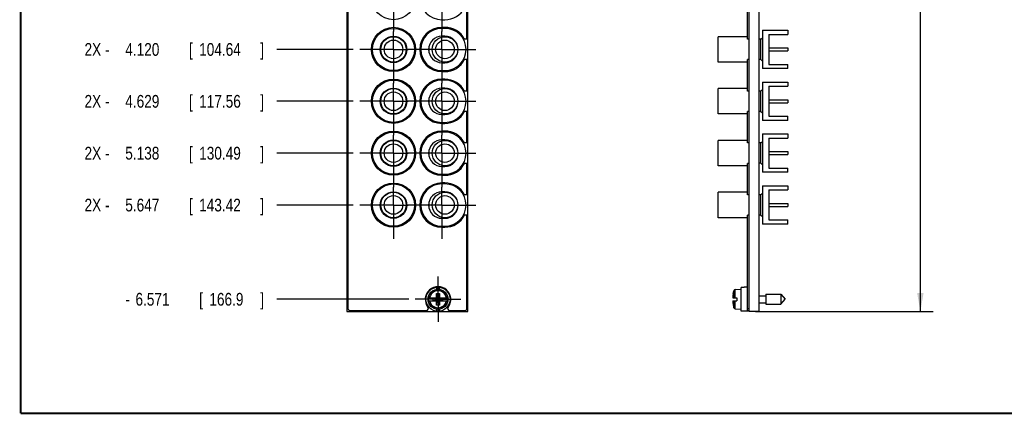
# Model space of a CAD drawing. Header units: inches. Extents: x 0.2 to 16.8, y 0.1 to 10.8.
# Tile 1 of 10: x 0.2 to 9.9, y 0.2 to 4.1. Entities that reach past the tile are written whole.
import ezdxf

# ---------------------------------------------------------------- set-up
doc = ezdxf.new("R2010")
doc.units = ezdxf.units.IN
doc.header["$LTSCALE"] = 0.935
doc.header["$MEASUREMENT"] = 0
doc.linetypes.add('CENTER', pattern=[0.6, 0.375, -0.075, 0.075, -0.075])
doc.layers.get('0').update_dxf_attribs({"linetype": 'CONTINUOUS'})
doc.layers.add('DEFAULT_1', color=7, linetype='CENTER')
doc.layers.add('DIMENSIONS', color=7, linetype='CONTINUOUS')
doc.styles.get("Standard").update_dxf_attribs({"font": 'txt', "width": 0.8})
doc.dimstyles.new('DIMSTYLE_1', dxfattribs={"dimtxt": 0.125, "dimasz": 0.18, "dimexe": 0.18, "dimexo": 0.0625, "dimgap": 0.09, "dimtad": 0, "dimtih": 1, "dimtoh": 1, "dimdec": 3, "dimzin": 4, "dimdsep": 46, "dimtxsty": 'STANDARD', "dimblk": '_FILLED', "dimblk1": '_FILLED', "dimblk2": '_FILLED', "dimcen": 0.09, "dimadec": 0, "dimazin": 0, "dimtp": 0.001, "dimtm": 0.001, "dimtfac": 1, "dimtdec": 3, "dimtofl": 0, "dimtmove": 0, "dimatfit": 3, "dimldrblk": '_FILLED', "dimfxl": 1, "dimtolj": 1, "dimtzin": 4, "dimarcsym": 0})
doc.dimstyles.new('DIMSTYLE_2', dxfattribs={"dimtxt": 0.125, "dimasz": 0.18, "dimexe": 0.18, "dimexo": 0.0625, "dimgap": 0.09, "dimtad": 0, "dimtih": 1, "dimtoh": 1, "dimdec": 3, "dimzin": 4, "dimdsep": 46, "dimtxsty": 'STANDARD', "dimblk": '_FILLED', "dimblk1": '_FILLED', "dimblk2": '_FILLED', "dimcen": 0.09, "dimadec": 0, "dimazin": 0, "dimtp": 0.001, "dimtm": 0.001, "dimtfac": 1, "dimtdec": 3, "dimtofl": 0, "dimtmove": 0, "dimatfit": 3, "dimldrblk": '_FILLED', "dimfxl": 1, "dimtolj": 1, "dimtzin": 4, "dimarcsym": 0})

# ---------------------------------------------------------------- blocks, each defined once
blk = doc.blocks.new('*D7')
at = {"layer": 'DIMENSIONS', "color": 2, "linetype": 'CONTINUOUS'}
blk.add_line((3.5137, 3.8289), (2.7636, 3.8289), dxfattribs=at)
at = {"layer": 'DIMENSIONS', "color": 2, "linetype": 'CONTINUOUS', "width": 0.8}
for s, p in [('2X -', (0.8761, 3.7664)), ('4.120', (1.2761, 3.7664)), ('[', (1.9011, 3.7664)), ('104.64', (2.0011, 3.7664)), (']', (2.6011, 3.7664))]:
    blk.add_text(s, height=0.125, dxfattribs=at).set_placement(p)
blk = doc.blocks.new('_FILLED')
at = {"color": 0, "linetype": 'BYBLOCK'}
blk.add_solid([(0, 0), (-1, 0.174), (-1, -0.174)], dxfattribs=at)
blk = doc.blocks.new('*D8')
at = {"layer": 'DIMENSIONS', "color": 2, "linetype": 'CONTINUOUS'}
blk.add_line((3.5137, 3.3199), (2.7636, 3.3199), dxfattribs=at)
at = {"layer": 'DIMENSIONS', "color": 2, "linetype": 'CONTINUOUS', "width": 0.8}
for s, p in [('2X -', (0.8761, 3.2574)), ('4.629', (1.2761, 3.2574)), ('[', (1.9011, 3.2574)), ('117.56', (2.0011, 3.2574)), (']', (2.6011, 3.2574))]:
    blk.add_text(s, height=0.125, dxfattribs=at).set_placement(p)
blk = doc.blocks.new('*D9')
at = {"layer": 'DIMENSIONS', "color": 2, "linetype": 'CONTINUOUS'}
blk.add_line((3.5137, 2.8109), (2.7636, 2.8109), dxfattribs=at)
at = {"layer": 'DIMENSIONS', "color": 2, "linetype": 'CONTINUOUS', "width": 0.8}
for s, p in [('2X -', (0.8761, 2.7484)), ('5.138', (1.2761, 2.7484)), ('[', (1.9011, 2.7484)), ('130.49', (2.0011, 2.7484)), (']', (2.6011, 2.7484))]:
    blk.add_text(s, height=0.125, dxfattribs=at).set_placement(p)
blk = doc.blocks.new('*D10')
at = {"layer": 'DIMENSIONS', "color": 2, "linetype": 'CONTINUOUS'}
blk.add_line((3.5137, 2.3019), (2.7636, 2.3019), dxfattribs=at)
at = {"layer": 'DIMENSIONS', "color": 2, "linetype": 'CONTINUOUS', "width": 0.8}
for s, p in [('2X -', (0.8761, 2.2394)), ('5.647', (1.2761, 2.2394)), ('[', (1.9011, 2.2394)), ('143.42', (2.0011, 2.2394)), (']', (2.6011, 2.2394))]:
    blk.add_text(s, height=0.125, dxfattribs=at).set_placement(p)
blk = doc.blocks.new('*D11')
at = {"layer": 'DIMENSIONS', "color": 2, "linetype": 'CONTINUOUS'}
blk.add_line((4.0596, 1.3774), (2.7636, 1.3774), dxfattribs=at)
at = {"layer": 'DIMENSIONS', "color": 2, "linetype": 'CONTINUOUS', "width": 0.8}
for s, p in [('[', (2.0011, 1.3149)), (']', (2.6011, 1.3149)), ('-', (1.2761, 1.3149)), ('6.571', (1.3761, 1.3149)), ('166.9', (2.1011, 1.3149))]:
    blk.add_text(s, height=0.125, dxfattribs=at).set_placement(p)
blk = doc.blocks.new('*D21')
at = {"layer": 'DIMENSIONS', "color": 2, "linetype": 'CONTINUOUS'}
for p, q in [((7.5605, 8.0694), (9.2033, 8.0694)), ((9.0783, 8.0694), (9.0783, 5.1086)), ((9.0783, 1.2574), (9.0783, 4.8586)), ((7.4605, 1.2574), (9.2033, 1.2574))]:
    blk.add_line(p, q, dxfattribs=at)
at = {"layer": 'DIMENSIONS', "color": 2, "linetype": 'CONTINUOUS', "xscale": 0.18, "yscale": 0.18, "zscale": 0.18}
for p, rotation in [((9.0783, 8.0694), 90), ((9.0783, 1.2574), 270)]:
    blk.add_blockref('_FILLED', p, dxfattribs=dict(at, rotation=rotation))
at = {"layer": 'DIMENSIONS', "color": 2, "linetype": 'CONTINUOUS', "width": 0.8}
for s, p in [('6.812', (8.3658, 4.9211)), ('[', (8.9908, 4.9211)), ('173.02', (9.0908, 4.9211)), (']', (9.6908, 4.9211))]:
    blk.add_text(s, height=0.125, dxfattribs=at).set_placement(p)

msp = doc.modelspace()

# ---------------------------------------------------------------- linework, layer by layer
at = {"color": 7, "linetype": 'CONTINUOUS'}
for p, q in [((3.4511, 8.0694), (3.4511, 1.2574)), ((3.4611, 8.0379), (3.4611, 1.2879)), ((4.6391, 1.2574), (4.6391, 8.0694)), ((7.398, 1.2574), (7.398, 8.0694)), ((7.498, 1.2574), (7.498, 8.0694)), ((4.6291, 3.9289), (4.6291, 4.2379)), ((7.383, 3.9289), (7.383, 4.2379)), ((4.3829, 4.1209), (4.4129, 4.1209)), ((4.4129, 4.0459), (4.3829, 4.0459)), ((4.4129, 4.0359), (4.3829, 4.0359)), ((7.528, 4.0167), (7.528, 3.6417)), ((7.528, 4.0167), (7.777, 4.0167)), ((7.59, 3.9767), (7.59, 3.6817)), ((7.59, 3.9767), (7.777, 3.9767)), ((7.777, 4.0167), (7.777, 3.9767)), ((4.4129, 3.9589), (4.3829, 3.9589)), ((4.6291, 3.9289), (4.6055, 3.9289)), ((7.093, 3.7042), (7.093, 3.9542)), ((7.383, 3.9542), (7.093, 3.9542)), ((7.398, 3.9289), (7.383, 3.9289)), ((7.513, 3.9292), (7.498, 3.9292)), ((7.513, 3.9292), (7.528, 3.9442)), ((7.513, 3.7292), (7.513, 3.9292)), ((4.2569, 3.8013), (4.2569, 3.8565)), ((7.59, 3.8442), (7.777, 3.8442)), ((7.59, 3.8142), (7.777, 3.8142)), ((7.777, 3.8442), (7.777, 3.8142)), ((4.3829, 3.6989), (4.4129, 3.6989)), ((4.6291, 3.7289), (4.6055, 3.7289)), ((4.6291, 3.4199), (4.6291, 3.7289)), ((7.383, 3.7042), (7.093, 3.7042)), ((7.383, 3.4199), (7.383, 3.7289)), ((7.398, 3.7289), (7.383, 3.7289)), ((7.513, 3.7292), (7.498, 3.7292)), ((7.513, 3.7292), (7.528, 3.7142)), ((7.59, 3.6817), (7.777, 3.6817)), ((7.777, 3.6417), (7.777, 3.6817)), ((4.3829, 3.6219), (4.4129, 3.6219)), ((4.3829, 3.6119), (4.4129, 3.6119)), ((7.777, 3.6417), (7.528, 3.6417)), ((4.4129, 3.5369), (4.3829, 3.5369)), ((4.4129, 3.5269), (4.3829, 3.5269)), ((7.528, 3.508), (7.528, 3.133)), ((7.528, 3.508), (7.777, 3.508)), ((7.777, 3.508), (7.777, 3.468)), ((4.4129, 3.4499), (4.3829, 3.4499)), ((4.6291, 3.4199), (4.6055, 3.4199)), ((7.093, 3.1955), (7.093, 3.4455)), ((7.383, 3.4455), (7.093, 3.4455)), ((7.398, 3.4199), (7.383, 3.4199)), ((7.513, 3.4205), (7.498, 3.4205)), ((7.513, 3.4205), (7.528, 3.4355)), ((7.513, 3.2205), (7.513, 3.4205)), ((7.59, 3.468), (7.777, 3.468)), ((7.59, 3.468), (7.59, 3.173)), ((4.2569, 3.2923), (4.2569, 3.3475)), ((7.59, 3.3355), (7.777, 3.3355)), ((7.59, 3.3055), (7.777, 3.3055)), ((7.777, 3.3355), (7.777, 3.3055)), ((4.3829, 3.1899), (4.4129, 3.1899)), ((4.6291, 3.2199), (4.6055, 3.2199)), ((4.6291, 2.9109), (4.6291, 3.2199)), ((7.383, 3.1955), (7.093, 3.1955)), ((7.398, 3.2199), (7.383, 3.2199)), ((7.383, 2.9109), (7.383, 3.2199)), ((7.513, 3.2205), (7.498, 3.2205)), ((7.513, 3.2205), (7.528, 3.2055)), ((4.3829, 3.1129), (4.4129, 3.1129)), ((4.3829, 3.1029), (4.4129, 3.1029)), ((7.777, 3.133), (7.528, 3.133)), ((7.59, 3.173), (7.777, 3.173)), ((7.777, 3.133), (7.777, 3.173)), ((4.4129, 3.0279), (4.3829, 3.0279)), ((4.4129, 3.0179), (4.3829, 3.0179)), ((7.528, 2.9993), (7.777, 2.9993)), ((7.528, 2.9993), (7.528, 2.6243)), ((7.777, 2.9993), (7.777, 2.9593)), ((4.4129, 2.9409), (4.3829, 2.9409)), ((4.6291, 2.9109), (4.6055, 2.9109)), ((7.383, 2.9368), (7.093, 2.9368)), ((7.093, 2.6868), (7.093, 2.9368)), ((7.398, 2.9109), (7.383, 2.9109)), ((7.513, 2.9118), (7.498, 2.9118)), ((7.513, 2.9118), (7.528, 2.9268)), ((7.513, 2.7118), (7.513, 2.9118)), ((7.59, 2.9593), (7.777, 2.9593)), ((7.59, 2.9593), (7.59, 2.6643)), ((4.2569, 2.7833), (4.2569, 2.8385)), ((7.59, 2.8268), (7.777, 2.8268)), ((7.777, 2.8268), (7.777, 2.7968)), ((4.6291, 2.7109), (4.6055, 2.7109)), ((4.6291, 2.4019), (4.6291, 2.7109)), ((7.398, 2.7109), (7.383, 2.7109)), ((7.383, 2.4019), (7.383, 2.7109)), ((7.513, 2.7118), (7.498, 2.7118)), ((7.513, 2.7118), (7.528, 2.6968)), ((7.59, 2.7968), (7.777, 2.7968)), ((4.3829, 2.6809), (4.4129, 2.6809)), ((7.383, 2.6868), (7.093, 2.6868)), ((7.777, 2.6243), (7.528, 2.6243)), ((7.59, 2.6643), (7.777, 2.6643)), ((7.777, 2.6243), (7.777, 2.6643)), ((4.3829, 2.6039), (4.4129, 2.6039)), ((4.3829, 2.5939), (4.4129, 2.5939)), ((4.4129, 2.5189), (4.3829, 2.5189)), ((4.4129, 2.5089), (4.3829, 2.5089)), ((4.4129, 2.4319), (4.3829, 2.4319)), ((7.383, 2.4281), (7.093, 2.4281)), ((7.093, 2.1781), (7.093, 2.4281)), ((7.513, 2.4031), (7.528, 2.4181)), ((7.528, 2.4906), (7.777, 2.4906)), ((7.528, 2.4906), (7.528, 2.1156)), ((7.59, 2.4506), (7.777, 2.4506)), ((7.59, 2.4506), (7.59, 2.1556)), ((7.777, 2.4906), (7.777, 2.4506)), ((4.2569, 2.2743), (4.2569, 2.3295)), ((4.6291, 2.4019), (4.6055, 2.4019)), ((7.398, 2.4019), (7.383, 2.4019)), ((7.513, 2.4031), (7.498, 2.4031)), ((7.513, 2.2031), (7.513, 2.4031)), ((7.59, 2.3181), (7.777, 2.3181)), ((7.59, 2.2881), (7.777, 2.2881)), ((7.777, 2.3181), (7.777, 2.2881)), ((4.3829, 2.1719), (4.4129, 2.1719)), ((4.6291, 2.2019), (4.6055, 2.2019)), ((4.6291, 1.2879), (4.6291, 2.2019)), ((7.383, 2.1781), (7.093, 2.1781)), ((7.398, 2.2019), (7.383, 2.2019)), ((7.383, 1.2679), (7.383, 2.2019)), ((7.513, 2.2031), (7.498, 2.2031)), ((7.513, 2.2031), (7.528, 2.1881)), ((7.59, 2.1556), (7.777, 2.1556)), ((7.777, 2.1156), (7.777, 2.1556)), ((4.3829, 2.0949), (4.4129, 2.0949)), ((4.3829, 2.0849), (4.4129, 2.0849)), ((7.777, 2.1156), (7.528, 2.1156)), ((4.3301, 1.4944), (4.3301, 1.4742)), ((4.3601, 1.4742), (4.3601, 1.4944)), ((7.2415, 1.4345), (7.2476, 1.4606)), ((7.2476, 1.3912), (7.2476, 1.4606)), ((7.2618, 1.4721), (7.319, 1.4754)), ((7.2618, 1.3912), (7.2618, 1.4721)), ((7.349, 1.4944), (7.319, 1.4944)), ((7.319, 1.2604), (7.319, 1.4944)), ((7.383, 1.4954), (7.349, 1.4954)), ((7.349, 1.4944), (7.349, 1.4954)), ((4.2505, 1.3912), (4.3334, 1.3912)), ((4.2505, 1.3636), (4.3334, 1.3636)), ((4.2966, 1.3657), (4.3937, 1.3891)), ((4.3334, 1.3891), (4.2966, 1.3891)), ((4.2966, 1.3891), (4.3937, 1.3657)), ((4.2966, 1.3657), (4.2966, 1.3891)), ((4.2966, 1.3657), (4.3334, 1.3657)), ((4.3314, 1.4345), (4.3589, 1.4345)), ((4.3589, 1.3203), (4.3314, 1.4345)), ((4.3314, 1.3912), (4.3314, 1.4345)), ((4.3314, 1.3203), (4.3589, 1.4345)), ((4.3314, 1.3203), (4.3314, 1.3636)), ((4.3334, 1.3912), (4.3334, 1.3891)), ((4.3334, 1.3891), (4.3568, 1.3657)), ((4.3334, 1.3657), (4.3568, 1.3891)), ((4.3334, 1.3636), (4.3334, 1.3657)), ((4.3568, 1.3912), (4.4398, 1.3912)), ((4.3568, 1.3912), (4.3568, 1.3891)), ((4.3937, 1.3891), (4.3568, 1.3891)), ((4.3568, 1.3657), (4.3937, 1.3657)), ((4.3568, 1.3636), (4.3568, 1.3657)), ((4.3568, 1.3636), (4.4398, 1.3636)), ((4.3589, 1.4345), (4.3589, 1.3912)), ((4.3589, 1.3636), (4.3589, 1.3203)), ((4.3937, 1.3657), (4.3937, 1.3891)), ((7.2369, 1.3912), (7.2776, 1.3912)), ((7.2369, 1.3636), (7.2776, 1.3636)), ((7.2415, 1.4345), (7.2419, 1.4345)), ((7.2476, 1.2942), (7.2476, 1.3636)), ((7.2618, 1.2827), (7.2618, 1.3636)), ((7.2776, 1.3912), (7.2776, 1.3636)), ((7.498, 1.4124), (7.5627, 1.4124)), ((7.5627, 1.4266), (7.7107, 1.4266)), ((7.5627, 1.4266), (7.5627, 1.3282)), ((7.7107, 1.4266), (7.752, 1.3774)), ((7.7107, 1.4266), (7.7107, 1.3282)), ((7.7107, 1.3282), (7.752, 1.3774)), ((3.4511, 1.2574), (4.6391, 1.2574)), ((3.4811, 1.2679), (4.2307, 1.2679)), ((4.3301, 1.2806), (4.3301, 1.2604)), ((4.3589, 1.3203), (4.3314, 1.3203)), ((4.3601, 1.2604), (4.3601, 1.2806)), ((4.4596, 1.2679), (4.6091, 1.2679)), ((7.2419, 1.3203), (7.2415, 1.3203)), ((7.2415, 1.3203), (7.2476, 1.2942)), ((7.2618, 1.2827), (7.319, 1.2794)), ((7.349, 1.2604), (7.319, 1.2604)), ((7.349, 1.2594), (7.349, 1.2604)), ((7.398, 1.2594), (7.349, 1.2594)), ((7.383, 1.2879), (7.398, 1.2879)), ((7.383, 1.2679), (7.398, 1.2679)), ((7.498, 1.2574), (7.398, 1.2574)), ((7.498, 1.3424), (7.5627, 1.3424)), ((7.5627, 1.3282), (7.7107, 1.3282))]:
    msp.add_line(p, q, dxfattribs=at)
at = {"color": 7, "linetype": 'CONTINUOUS', "const_width": 0.02}
for points in [[(0.25, 10.7586), (0.25, 0.2586)], [(0.25, 0.2586), (16.75, 0.2586)]]:
    msp.add_lwpolyline(points, dxfattribs=at)
at = {"color": 7, "linetype": 'CONTINUOUS'}
for centre, radius in [((3.9082, 4.3379), 0.217), ((3.9082, 3.8292), 0.217), ((3.9082, 3.8289), 0.207), ((3.9082, 3.8289), 0.13), ((3.9082, 3.8292), 0.125), ((3.9082, 3.8292), 0.091), ((4.4129, 3.8292), 0.125), ((4.4129, 3.8292), 0.091), ((3.9082, 3.3205), 0.217), ((3.9082, 3.3199), 0.207), ((3.9082, 3.3199), 0.13), ((3.9082, 3.3205), 0.125), ((3.9082, 3.3205), 0.091), ((4.4129, 3.3205), 0.125), ((4.4129, 3.3205), 0.091), ((3.9082, 2.8109), 0.217), ((3.9082, 2.8109), 0.207), ((3.9082, 2.8109), 0.13), ((3.9082, 2.8118), 0.125), ((3.9082, 2.8118), 0.091), ((4.4129, 2.8118), 0.125), ((4.4129, 2.8118), 0.091), ((3.9082, 2.3013), 0.217), ((3.9082, 2.3019), 0.207), ((3.9082, 2.3019), 0.13), ((3.9082, 2.3031), 0.125), ((4.4129, 2.3031), 0.125), ((3.9082, 2.3031), 0.091), ((4.4129, 2.3031), 0.091), ((4.3451, 1.3774), 0.118), ((4.3451, 1.3774), 0.098)]:
    msp.add_circle(centre, radius, dxfattribs=at)
for centre, radius, start, end in [((4.3829, 4.3379), 0.217, 90, 270), ((4.4129, 4.3379), 0.217, 270, 332.55935), ((4.3829, 3.8289), 0.217, 90, 270), ((4.3829, 3.8289), 0.207, 90, 270), ((4.4129, 3.8289), 0.217, 27.44065, 90), ((4.4129, 3.8289), 0.207, 270, 90), ((4.3829, 3.8289), 0.13, 90, 270), ((4.4129, 3.8289), 0.13, 270, 90), ((4.4129, 3.8289), 0.217, 270, 332.55935), ((4.3829, 3.3199), 0.217, 90, 270), ((4.3829, 3.3199), 0.207, 90, 270), ((4.4129, 3.3199), 0.217, 27.44065, 90), ((4.4129, 3.3199), 0.207, 270, 90), ((4.3829, 3.3199), 0.13, 90, 270), ((4.4129, 3.3199), 0.13, 270, 90), ((4.4129, 3.3199), 0.217, 270, 332.55935), ((4.3829, 2.8109), 0.217, 90, 270), ((4.3829, 2.8109), 0.207, 90, 270), ((4.4129, 2.8109), 0.217, 27.44065, 90), ((4.4129, 2.8109), 0.207, 270, 90), ((4.3829, 2.8109), 0.13, 90, 270), ((4.4129, 2.8109), 0.13, 270, 90), ((4.4129, 2.8109), 0.217, 270, 332.55935), ((4.3829, 2.3019), 0.217, 90, 270), ((4.4129, 2.3019), 0.217, 27.44065, 90), ((4.3829, 2.3019), 0.207, 90, 270), ((4.3829, 2.3019), 0.13, 90, 270), ((4.4129, 2.3019), 0.207, 270, 90), ((4.4129, 2.3019), 0.13, 270, 90), ((4.4129, 2.3019), 0.217, 270, 332.55935), ((4.3451, 1.3769), 0.125, 322.13572, 217.86428), ((7.2627, 1.4564), 0.0157, 93.30393, 164.5851), ((4.3451, 1.3774), 0.0956, 171.71661, 188.28339), ((4.3451, 1.3774), 0.0956, 351.71661, 8.28339), ((7.5493, 1.3774), 0.3127, 169.48085, 177.47432), ((7.5493, 1.3774), 0.3127, 182.52568, 190.51915), ((3.4811, 1.2879), 0.02, 180, 270), ((4.2307, 1.2879), 0.02, 270, 37.86428), ((4.4596, 1.2879), 0.02, 142.13572, 270), ((4.6091, 1.2879), 0.02, 270, 360), ((7.2627, 1.2984), 0.0157, 195.4149, 266.69607)]:
    msp.add_arc(centre, radius, start, end, dxfattribs=at)
at = {"color": 9, "linetype": 'CONTINUOUS'}
for radius, start, end in [(0.0947, 8.36374, 171.63626), (0.0832, 9.53359, 170.46641), (0.0947, 188.36374, 351.63626), (0.0832, 189.53359, 350.46641)]:
    msp.add_arc((4.3451, 1.3774), radius, start, end, dxfattribs=at)
at = {"layer": 'DEFAULT_1', "color": 7, "linetype": 'CENTER'}
for p, q in [((3.9082, 4.3379), (3.9082, 4.0059)), ((4.3829, 4.3379), (4.3829, 4.0059)), ((3.9082, 3.8289), (3.9082, 4.0059)), ((4.3829, 3.8289), (4.3829, 4.0059)), ((3.9082, 3.8289), (3.5762, 3.8289)), ((3.9082, 3.8289), (4.0509, 3.8289)), ((3.9082, 3.8289), (3.9082, 3.4969)), ((4.3829, 3.8289), (4.0509, 3.8289)), ((4.3829, 3.8289), (4.7149, 3.8289)), ((4.3829, 3.8289), (4.3829, 3.4969)), ((3.9082, 3.3199), (3.9082, 3.4969)), ((4.3829, 3.3199), (4.3829, 3.4969)), ((3.9082, 3.3199), (3.5762, 3.3199)), ((3.9082, 3.3199), (4.0509, 3.3199)), ((3.9082, 3.3199), (3.9082, 2.9879)), ((4.3829, 3.3199), (4.0509, 3.3199)), ((4.3829, 3.3199), (4.7149, 3.3199)), ((4.3829, 3.3199), (4.3829, 2.9879)), ((3.9082, 2.8109), (3.9082, 2.9879)), ((4.3829, 2.8109), (4.3829, 2.9879)), ((3.9082, 2.8109), (3.5762, 2.8109)), ((3.9082, 2.8109), (4.0509, 2.8109)), ((3.9082, 2.8109), (3.9082, 2.4789)), ((4.3829, 2.8109), (4.0509, 2.8109)), ((4.3829, 2.8109), (4.7149, 2.8109)), ((4.3829, 2.8109), (4.3829, 2.4789)), ((3.9082, 2.3019), (3.9082, 2.4789)), ((4.3829, 2.3019), (4.3829, 2.4789)), ((3.9082, 2.3019), (3.5762, 2.3019)), ((3.9082, 2.3019), (4.0509, 2.3019)), ((3.9082, 2.3019), (3.9082, 1.9699)), ((4.3829, 2.3019), (4.0509, 2.3019)), ((4.3829, 2.3019), (4.7149, 2.3019)), ((4.3829, 2.3019), (4.3829, 1.9699)), ((4.3451, 1.3774), (4.3451, 1.6004)), ((4.3451, 1.3774), (4.1221, 1.3774)), ((4.3451, 1.3774), (4.5681, 1.3774)), ((4.3451, 1.3774), (4.3451, 1.1544))]:
    msp.add_line(p, q, dxfattribs=at)

# ---------------------------------------------------------------- dimensions: what is measured, and where the dimension line sits
at = {"layer": 'DIMENSIONS', "color": 2, "linetype": 'CONTINUOUS'}
dim = msp.add_linear_dim(base=(9.0783, 1.2574), p1=(7.5605, 8.0694), p2=(7.4605, 1.2574), angle=270, dimstyle='DIMSTYLE_2', dxfattribs=at)
dim.commit()
dim.dimension.update_dxf_attribs({"geometry": '*D21', "text_midpoint": (9.0783, 4.9836), "dimtype": 160})
for feature_location, offset, origin, text, picture, middle in [((3.5137472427, 3.8288939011), (-0.7501103, 0), (4.1021369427, 7.9483939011), '2X -<>', '*D7', (1.7886369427, 3.8288939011)), ((3.5137472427, 3.3198939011), (-0.7501103, 0), (4.1021369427, 7.9483939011), '2X -<>', '*D8', (1.7886369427, 3.3198939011)), ((3.5137472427, 2.8108939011), (-0.7501103, 0), (4.1021369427, 7.9483939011), '2X -<>', '*D9', (1.7886369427, 2.8108939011)), ((3.5137472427, 2.3018939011), (-0.7501103, 0), (4.1021369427, 7.9483939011), '2X -<>', '*D10', (1.7886369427, 2.3018939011)), ((4.0596, 1.3774), (-1.296, 0), (4.1021, 7.9484), '-<>', '*D11', (1.9886, 1.3774))]:
    dim = msp.add_ordinate_dim(feature_location=feature_location, offset=offset, dtype=0, origin=origin, text=text, dimstyle='DIMSTYLE_1', dxfattribs=at)
    dim.commit()
    dim.dimension.update_dxf_attribs({"geometry": picture, "text_midpoint": middle})

doc.saveas('drawing.dxf')
